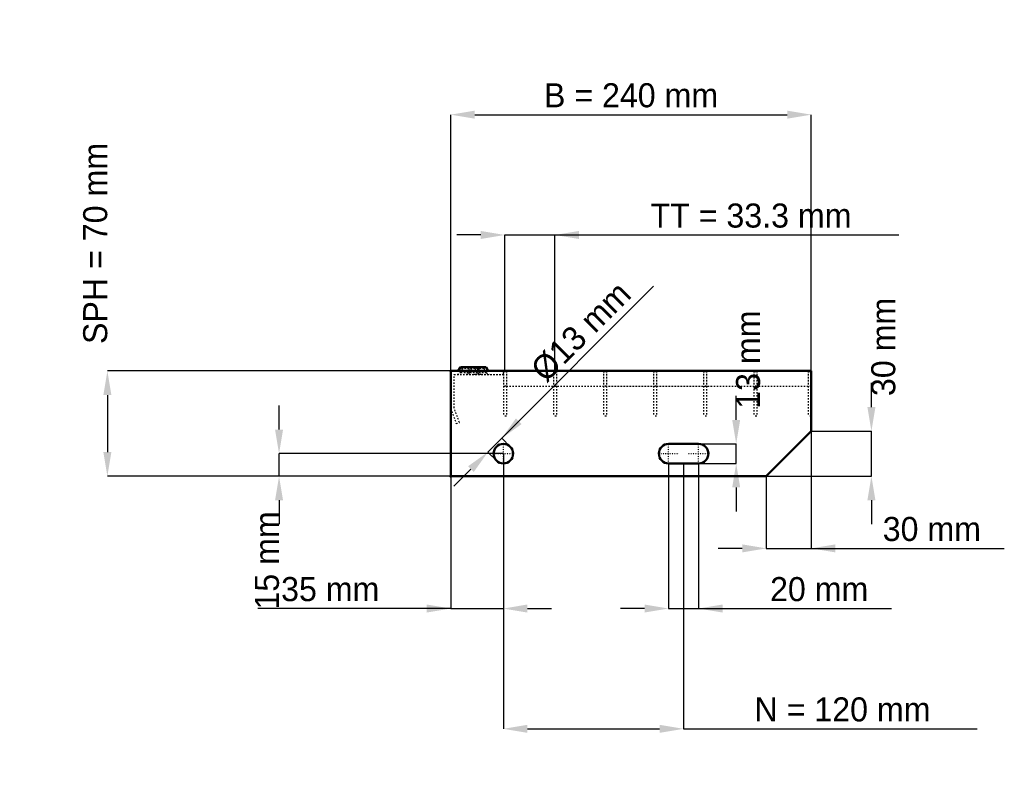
# Model space of a CAD drawing. Header units: millimetres. Extents: x -287 to 368, y -206 to 304.
import ezdxf

# ---------------------------------------------------------------- set-up
doc = ezdxf.new("R2010")
doc.units = ezdxf.units.MM
doc.linetypes.add('Center', pattern=[1.5, 0.45, -0.5, 0.05, -0.5])
doc.linetypes.add('Dashed', pattern=[2, 1, -1])
for name, color, linetype, lineweight in [('2d ConnectionPoints', 7, 'Continuous', 50), ('AM_0', 7, 'Continuous', 50), ('AM_5', 3, 'Continuous', 25), ('AM_7', 7, 'Center', 25), ('AM_9', 6, 'Dashed', 25)]:
    doc.layers.add(name, color=color, linetype=linetype, lineweight=lineweight)
doc.dimstyles.new('ISO-25', dxfattribs={"dimtxt": 2.5, "dimasz": 2.5, "dimexe": 1.25, "dimexo": 0.625, "dimtad": 1, "dimtxsty": 'Standard', "dimcen": 2.5, "dimadec": 0, "dimazin": 0, "dimtfac": 1, "dimtmove": 0, "dimatfit": 3, "dimfxl": 1, "dimarcsym": 0})

# ---------------------------------------------------------------- blocks, each defined once
blk = doc.blocks.new('1_240_2_33_33_6_VERTICAL_0_in_LPP23033112S118002407036350_0')
at = {"layer": 'AM_9'}
blk.add_line((35, 60), (240, 60), dxfattribs=at)
blk = doc.blocks.new('2_800_350_11_11_2_6_3_FRONT_0_in_LPP23033112S118002407036350_0')
at = {"layer": 'AM_0'}
for p, q in [((6.43, 72.46), (5.01, 70)), ((6.43, 72.46), (23.57, 72.46)), ((18.99, 70), (17.57, 72.46)), ((24.99, 70), (23.57, 72.46))]:
    blk.add_line(p, q, dxfattribs=at)
at = {"layer": 'AM_7'}
for p, q in [((12, 73), (12, 67.5)), ((18, 73), (18, 67.5))]:
    blk.add_line(p, q, dxfattribs=at)
at = {"layer": 'AM_9'}
for p, q in [((6.43, 72.46), (7.89, 71.62)), ((12.43, 72.46), (11.01, 70)), ((12.43, 72.46), (13.89, 71.62)), ((16.11, 71.62), (17.57, 72.46)), ((22.11, 71.62), (23.57, 72.46)), ((2.25, 45.4), (2.25, 67.75)), ((2.25, 67.75), (35, 67.75)), ((7.89, 71.62), (6.3, 68.87)), ((23.7, 68.87), (6.3, 68.87)), ((22.11, 71.62), (7.89, 71.62)), ((13.89, 71.62), (12.3, 68.87)), ((17.7, 68.87), (16.11, 71.62)), ((19.28, 67.81), (21.08, 67.75)), ((23.7, 68.87), (22.11, 71.62)), ((35, 67.75), (35, 70)), ((0, 45), (3.64, 35)), ((5.75, 35.77), (2.25, 45.4)), ((3.64, 35), (5.75, 35.77))]:
    blk.add_line(p, q, dxfattribs=at)
blk.add_lwpolyline([(14.92, 67.75), (16.46, 67.8), (18, 67.84), (19.28, 67.81)], dxfattribs=at)
for centre, start, end in [((4.35, 70), 270, 330), ((10.35, 70), 270, 330), ((19.65, 70), 210, 270), ((25.65, 70), 210, 270)]:
    blk.add_arc(centre, 2.25, start, end, dxfattribs=at)
blk = doc.blocks.new('3_800_0_30_11_11_2_3_HORIZONTAL_1_0_in_LPP23033112S118002407036350_0')
at = {"layer": 'AM_9'}
for p, q in [((238, 70), (238, 40)), ((240, 60), (238, 60)), ((240, 40), (238, 40))]:
    blk.add_line(p, q, dxfattribs=at)
blk = doc.blocks.new('4_800_0_30_11_11_2_3_HORIZONTAL_2_0_in_LPP23033112S118002407036350_0')
at = {"layer": 'AM_9'}
for p, q in [((201.65, 70), (201.65, 40)), ((203.65, 70), (203.65, 40)), ((203.65, 60), (201.65, 60)), ((203.65, 40), (201.65, 40))]:
    blk.add_line(p, q, dxfattribs=at)
blk = doc.blocks.new('5_800_0_30_11_11_2_3_HORIZONTAL_3_0_in_LPP23033112S118002407036350_0')
at = {"layer": 'AM_9'}
for p, q in [((168.32, 70), (168.32, 40)), ((170.32, 70), (170.32, 40)), ((170.32, 60), (168.32, 60)), ((170.32, 40), (168.32, 40))]:
    blk.add_line(p, q, dxfattribs=at)
blk = doc.blocks.new('6_800_0_30_11_11_2_3_HORIZONTAL_4_0_in_LPP23033112S118002407036350_0')
at = {"layer": 'AM_9'}
for p, q in [((134.99, 70), (134.99, 40)), ((136.99, 70), (136.99, 40)), ((136.99, 60), (134.99, 60)), ((136.99, 40), (134.99, 40))]:
    blk.add_line(p, q, dxfattribs=at)
blk = doc.blocks.new('7_800_0_30_11_11_2_3_HORIZONTAL_5_0_in_LPP23033112S118002407036350_0')
at = {"layer": 'AM_9'}
for p, q in [((101.66, 70), (101.66, 40)), ((103.66, 70), (103.66, 40)), ((103.66, 60), (101.66, 60)), ((103.66, 40), (101.66, 40))]:
    blk.add_line(p, q, dxfattribs=at)
blk = doc.blocks.new('8_800_0_30_11_11_2_3_HORIZONTAL_6_0_in_LPP23033112S118002407036350_0')
at = {"layer": 'AM_9'}
for p, q in [((68.33, 70), (68.33, 40)), ((70.33, 70), (70.33, 40)), ((70.33, 60), (68.33, 60)), ((70.33, 40), (68.33, 40))]:
    blk.add_line(p, q, dxfattribs=at)
blk = doc.blocks.new('9_800_0_30_11_11_2_3_HORIZONTAL_7_0_in_LPP23033112S118002407036350_0')
at = {"layer": 'AM_9'}
for p, q in [((35, 70), (35, 40)), ((37, 70), (37, 40)), ((37, 60), (35, 60)), ((37, 40), (35, 40))]:
    blk.add_line(p, q, dxfattribs=at)
blk = doc.blocks.new('10_240_800_350_2_33_33_6_70_3_LEFT_0_in_LPP23033112S118002407036350_0')
at = {"layer": 'AM_0'}
for p, q in [((240, 70), (0, 70)), ((0, 70), (0, 0)), ((240, 30), (240, 70)), ((210, 0), (240, 30)), ((165, 21.5), (145, 21.5)), ((145, 8.5), (165, 8.5)), ((0, 0), (210, 0))]:
    blk.add_line(p, q, dxfattribs=at)
blk.add_circle((35, 15), 6.5, dxfattribs=at)
for centre, start, end in [((145, 15), 90, 270), ((165, 15), 270, 90)]:
    blk.add_arc(centre, 6.5, start, end, dxfattribs=at)
at = {"layer": 'AM_7'}
for p, q in [((35, 8.175), (35, 21.825)), ((145, 8.175), (145, 21.825)), ((165, 8.175), (165, 21.825)), ((28.175, 15), (41.825, 15)), ((138.175, 15), (151.825, 15)), ((158.175, 15), (171.825, 15))]:
    blk.add_line(p, q, dxfattribs=at)
blk = doc.blocks.new('*D11')
at = {"layer": 'AM_5', "color": 0, "lineweight": -2}
for p, q in [((0, 70), (0, 240.46)), ((16, 240.46), (224, 240.46)), ((240, 70), (240, 240.46))]:
    blk.add_line(p, q, dxfattribs=at)
at = {"layer": 'AM_5', "color": 0}
for points in [[(16, 243.13), (16, 237.79), (0, 240.46)], [(224, 237.79), (224, 243.13), (240, 240.46)]]:
    blk.add_solid(points, dxfattribs=at)
at = {"layer": 'Defpoints', "color": 0}
for p in [(240, 240.46), (0, 70), (240, 70)]:
    blk.add_point(p, dxfattribs=at)
at = {"layer": 'AM_5', "color": 0, "insert": (120, 253.26), "char_height": 16, "attachment_point": 5}
blk.add_mtext('B = 240 mm', dxfattribs=at)
blk = doc.blocks.new('*D12')
at = {"layer": 'AM_5', "color": 0, "lineweight": -2}
for p, q in [((20, 160.46), (4, 160.46)), ((36, 70), (36, 160.46)), ((36, 160.46), (69.33, 160.46)), ((69.33, 70), (69.33, 160.46)), ((69.33, 160.46), (298.36, 160.46)), ((85.33, 160.46), (101.33, 160.46))]:
    blk.add_line(p, q, dxfattribs=at)
at = {"layer": 'AM_5', "color": 0}
for points in [[(20, 157.79), (20, 163.13), (36, 160.46)], [(85.33, 163.13), (85.33, 157.79), (69.33, 160.46)]]:
    blk.add_solid(points, dxfattribs=at)
at = {"layer": 'Defpoints', "color": 0}
for p in [(69.33, 160.46), (36, 70), (69.33, 70)]:
    blk.add_point(p, dxfattribs=at)
at = {"layer": 'AM_5', "color": 0, "insert": (199.84, 173.26), "char_height": 16, "attachment_point": 5}
blk.add_mtext('TT = 33.3 mm', dxfattribs=at)
blk = doc.blocks.new('*D13')
at = {"layer": 'AM_5', "color": 0, "lineweight": -2}
for p, q in [((0, 70), (-228.57, 70)), ((-228.57, 54), (-228.57, 16)), ((0, 0), (-228.57, 0))]:
    blk.add_line(p, q, dxfattribs=at)
at = {"layer": 'AM_5', "color": 0}
for points in [[(-225.9, 54), (-231.24, 54), (-228.57, 70)], [(-231.24, 16), (-225.9, 16), (-228.57, 0)]]:
    blk.add_solid(points, dxfattribs=at)
at = {"layer": 'Defpoints', "color": 0}
for p in [(0, 70), (-228.57, 0), (0, 0)]:
    blk.add_point(p, dxfattribs=at)
at = {"layer": 'AM_5', "color": 0, "insert": (-236.57, 154.8), "char_height": 16, "attachment_point": 5, "rotation": 90}
blk.add_mtext('SPH = 70 mm', dxfattribs=at)
blk = doc.blocks.new('*D14')
at = {"layer": 'AM_5', "color": 0, "lineweight": -2}
for p, q in [((-114.29, 31), (-114.29, 47)), ((35, 15), (-114.29, 15)), ((-114.29, 0), (-114.29, 15)), ((0, 0), (-114.29, 0)), ((-114.29, -16), (-114.29, -32))]:
    blk.add_line(p, q, dxfattribs=at)
at = {"layer": 'AM_5', "color": 0}
for points in [[(-116.95, 31), (-111.62, 31), (-114.29, 15)], [(-111.62, -16), (-116.95, -16), (-114.29, 0)]]:
    blk.add_solid(points, dxfattribs=at)
at = {"layer": 'Defpoints', "color": 0}
for p in [(-114.29, 15), (35, 15), (0, 0)]:
    blk.add_point(p, dxfattribs=at)
at = {"layer": 'AM_5', "color": 0, "insert": (-122.29, -56), "char_height": 16, "attachment_point": 5, "rotation": 90}
blk.add_mtext('15 mm', dxfattribs=at)
blk = doc.blocks.new('*D15')
at = {"layer": 'AM_5', "color": 0, "lineweight": -2}
for p, q in [((35, 15), (35, -88)), ((0, 0), (0, -88)), ((0, -88), (-128.46, -88)), ((-16, -88), (-32, -88)), ((0, -88), (35, -88)), ((51, -88), (67, -88))]:
    blk.add_line(p, q, dxfattribs=at)
at = {"layer": 'AM_5', "color": 0}
for points in [[(-16, -90.67), (-16, -85.33), (0, -88)], [(51, -85.33), (51, -90.67), (35, -88)]]:
    blk.add_solid(points, dxfattribs=at)
at = {"layer": 'Defpoints', "color": 0}
for p in [(35, 15), (0, 0), (35, -88)]:
    blk.add_point(p, dxfattribs=at)
at = {"layer": 'AM_5', "color": 0, "insert": (-80.23, -75.2), "char_height": 16, "attachment_point": 5}
blk.add_mtext('35 mm', dxfattribs=at)
blk = doc.blocks.new('*D16')
at = {"layer": 'AM_5', "color": 0, "lineweight": -2}
for p, q in [((145, 8.5), (145, -88)), ((165, 8.5), (165, -88)), ((129, -88), (113, -88)), ((145, -88), (165, -88)), ((165, -88), (293.46, -88)), ((181, -88), (197, -88))]:
    blk.add_line(p, q, dxfattribs=at)
at = {"layer": 'AM_5', "color": 0}
for points in [[(129, -90.67), (129, -85.33), (145, -88)], [(181, -85.33), (181, -90.67), (165, -88)]]:
    blk.add_solid(points, dxfattribs=at)
at = {"layer": 'Defpoints', "color": 0}
for p in [(145, 8.5), (165, 8.5), (165, -88)]:
    blk.add_point(p, dxfattribs=at)
at = {"layer": 'AM_5', "color": 0, "insert": (245.23, -75.2), "char_height": 16, "attachment_point": 5}
blk.add_mtext('20 mm', dxfattribs=at)
blk = doc.blocks.new('*D17')
at = {"layer": 'AM_5', "color": 0, "lineweight": -2}
for p, q in [((190, 37.5), (190, 53.5)), ((165, 21.5), (190, 21.5)), ((190, 8.5), (190, 21.5)), ((165, 8.5), (190, 8.5)), ((190, -7.5), (190, -23.5))]:
    blk.add_line(p, q, dxfattribs=at)
at = {"layer": 'AM_5', "color": 0}
for points in [[(187.33, 37.5), (192.67, 37.5), (190, 21.5)], [(192.67, -7.5), (187.33, -7.5), (190, 8.5)]]:
    blk.add_solid(points, dxfattribs=at)
at = {"layer": 'Defpoints', "color": 0}
for p in [(165, 21.5), (190, 21.5), (165, 8.5)]:
    blk.add_point(p, dxfattribs=at)
at = {"layer": 'AM_5', "color": 0, "insert": (198, 77.5), "char_height": 16, "attachment_point": 5, "rotation": 90}
blk.add_mtext('13 mm', dxfattribs=at)
blk = doc.blocks.new('*D18')
at = {"layer": 'AM_5', "color": 0, "lineweight": -2}
for p, q in [((280, 46), (280, 62)), ((240, 30), (280, 30)), ((280, 0), (280, 30)), ((210, 0), (280, 0)), ((280, -16), (280, -32))]:
    blk.add_line(p, q, dxfattribs=at)
at = {"layer": 'AM_5', "color": 0}
for points in [[(277.33, 46), (282.67, 46), (280, 30)], [(282.67, -16), (277.33, -16), (280, 0)]]:
    blk.add_solid(points, dxfattribs=at)
at = {"layer": 'Defpoints', "color": 0}
for p in [(240, 30), (280, 30), (210, 0)]:
    blk.add_point(p, dxfattribs=at)
at = {"layer": 'AM_5', "color": 0, "insert": (288, 86), "char_height": 16, "attachment_point": 5, "rotation": 90}
blk.add_mtext('30 mm', dxfattribs=at)
blk = doc.blocks.new('*D19')
at = {"layer": 'AM_5', "color": 0, "lineweight": -2}
for p, q in [((240, 30), (240, -48)), ((210, 0), (210, -48)), ((194, -48), (178, -48)), ((210, -48), (240, -48)), ((240, -48), (368.46, -48)), ((256, -48), (272, -48))]:
    blk.add_line(p, q, dxfattribs=at)
at = {"layer": 'AM_5', "color": 0}
for points in [[(194, -50.67), (194, -45.33), (210, -48)], [(256, -45.33), (256, -50.67), (240, -48)]]:
    blk.add_solid(points, dxfattribs=at)
at = {"layer": 'Defpoints', "color": 0}
for p in [(240, 30), (210, 0), (240, -48)]:
    blk.add_point(p, dxfattribs=at)
at = {"layer": 'AM_5', "color": 0, "insert": (320.23, -35.2), "char_height": 16, "attachment_point": 5}
blk.add_mtext('30 mm', dxfattribs=at)
blk = doc.blocks.new('*D20')
at = {"layer": 'AM_5', "color": 0, "lineweight": -2}
for p, q in [((35, 15), (35, -168)), ((155, 8.5), (155, -168)), ((51, -168), (139, -168)), ((155, -168), (350.5, -168))]:
    blk.add_line(p, q, dxfattribs=at)
at = {"layer": 'AM_5', "color": 0}
for points in [[(51, -165.33), (51, -170.67), (35, -168)], [(139, -170.67), (139, -165.33), (155, -168)]]:
    blk.add_solid(points, dxfattribs=at)
at = {"layer": 'Defpoints', "color": 0}
for p in [(35, 15), (155, 8.5), (155, -168)]:
    blk.add_point(p, dxfattribs=at)
at = {"layer": 'AM_5', "color": 0, "insert": (260.75, -155.2), "char_height": 16, "attachment_point": 5}
blk.add_mtext('N = 120 mm', dxfattribs=at)
blk = doc.blocks.new('*D21')
at = {"layer": 'AM_5', "color": 0, "lineweight": -2}
for p, q in [((33.94, 25.25), (135.01, 126.32)), ((45.25, 36.57), (56.57, 47.88)), ((24.75, 16.06), (33.94, 25.25)), ((39.6, 19.6), (33.94, 25.25)), ((30.4, 10.4), (24.75, 16.06)), ((13.43, 4.75), (2.12, -6.57))]:
    blk.add_line(p, q, dxfattribs=at)
at = {"layer": 'AM_5', "color": 0}
for points in [[(43.37, 38.45), (47.14, 34.68), (33.94, 25.25)], [(15.32, 2.86), (11.55, 6.63), (24.75, 16.06)]]:
    blk.add_solid(points, dxfattribs=at)
at = {"layer": 'Defpoints', "color": 0}
for p in [(33.94, 25.25), (39.6, 19.6), (30.4, 10.4)]:
    blk.add_point(p, dxfattribs=at)
at = {"layer": 'AM_5', "color": 0, "insert": (86.74, 96.15), "char_height": 16, "attachment_point": 5, "rotation": 45}
blk.add_mtext('Ø13 mm', dxfattribs=at)

msp = doc.modelspace()

# ---------------------------------------------------------------- linework, layer by layer
at = {"layer": '2d ConnectionPoints'}
for p in [(0, 70), (0, 70), (0, 70), (0, 70), (0, 70), (0, 70), (35, 70), (36, 70), (36, 70), (69.33, 70), (69.33, 70), (102.66, 70), (102.66, 70), (135.99, 70), (135.99, 70), (169.32, 70), (169.32, 70), (202.65, 70), (202.65, 70), (239, 70), (0, 0), (0, 0)]:
    msp.add_point(p, dxfattribs=at)

# ---------------------------------------------------------------- block references
for name in ['2_800_350_11_11_2_6_3_FRONT_0_in_LPP23033112S118002407036350_0', '10_240_800_350_2_33_33_6_70_3_LEFT_0_in_LPP23033112S118002407036350_0', '9_800_0_30_11_11_2_3_HORIZONTAL_7_0_in_LPP23033112S118002407036350_0', '8_800_0_30_11_11_2_3_HORIZONTAL_6_0_in_LPP23033112S118002407036350_0', '7_800_0_30_11_11_2_3_HORIZONTAL_5_0_in_LPP23033112S118002407036350_0', '6_800_0_30_11_11_2_3_HORIZONTAL_4_0_in_LPP23033112S118002407036350_0', '5_800_0_30_11_11_2_3_HORIZONTAL_3_0_in_LPP23033112S118002407036350_0', '4_800_0_30_11_11_2_3_HORIZONTAL_2_0_in_LPP23033112S118002407036350_0', '3_800_0_30_11_11_2_3_HORIZONTAL_1_0_in_LPP23033112S118002407036350_0', '1_240_2_33_33_6_VERTICAL_0_in_LPP23033112S118002407036350_0']:
    msp.add_blockref(name, (0, 0))

# ---------------------------------------------------------------- dimensions: what is measured, and where the dimension line sits
at = {"layer": 'AM_5'}
for base, p1, p2, text, picture, middle in [((240, 240.46), (0, 70), (240, 70), 'B = 240 mm', '*D11', (120, 240.46)), ((69.33, 160.46), (36, 70), (69.33, 70), 'TT = 33.3 mm', '*D12', (199.844, 160.46)), ((240, -48), (210, 0), (240, 30), '30 mm', '*D19', (320.229, -48)), ((35, -88), (0, 0), (35, 15), '35 mm', '*D15', (-80.229, -88)), ((155, -168), (35, 15), (155, 8.5), 'N = 120 mm', '*D20', (260.752, -168)), ((165, -88), (145, 8.5), (165, 8.5), '20 mm', '*D16', (245.229, -88))]:
    dim = msp.add_linear_dim(base=base, p1=p1, p2=p2, text=text, dimstyle='ISO-25', override={"dimtxt": 16, "dimasz": 16, "dimexe": 0, "dimexo": 0, "dimgap": 4.8}, dxfattribs=at)
    dim.commit()
    dim.dimension.update_dxf_attribs({"geometry": picture, "text_midpoint": middle, "dimtype": 160})
for base, p1, p2, text, picture, middle in [((-228.571, 0), (0, 70), (0, 0), 'SPH = 70 mm', '*D13', (-236.571, 154.8)), ((280, 30), (210, 0), (240, 30), '30 mm', '*D18', (288, 86)), ((190, 21.5), (165, 8.5), (165, 21.5), '13 mm', '*D17', (198, 77.5)), ((-114.286, 15), (0, 0), (35, 15), '15 mm', '*D14', (-122.286, -56))]:
    dim = msp.add_linear_dim(base=base, p1=p1, p2=p2, angle=90, text=text, dimstyle='ISO-25', override={"dimtxt": 16, "dimasz": 16, "dimexe": 0, "dimexo": 0, "dimgap": 4.8}, dxfattribs=at)
    dim.commit()
    dim.dimension.update_dxf_attribs({"geometry": picture, "text_midpoint": middle, "dimtype": 160, "text_rotation": 90})
dim = msp.add_linear_dim(base=(33.939, 25.253), p1=(30.404, 10.404), p2=(39.596, 19.596), angle=45, text='Ø13 mm', dimstyle='ISO-25', override={"dimtxt": 16, "dimasz": 16, "dimexe": 0, "dimexo": 0, "dimgap": 4.8}, dxfattribs=at)
dim.commit()
dim.dimension.update_dxf_attribs({"geometry": '*D21', "text_midpoint": (95.788, 87.101), "dimtype": 161})

doc.saveas('drawing.dxf')
